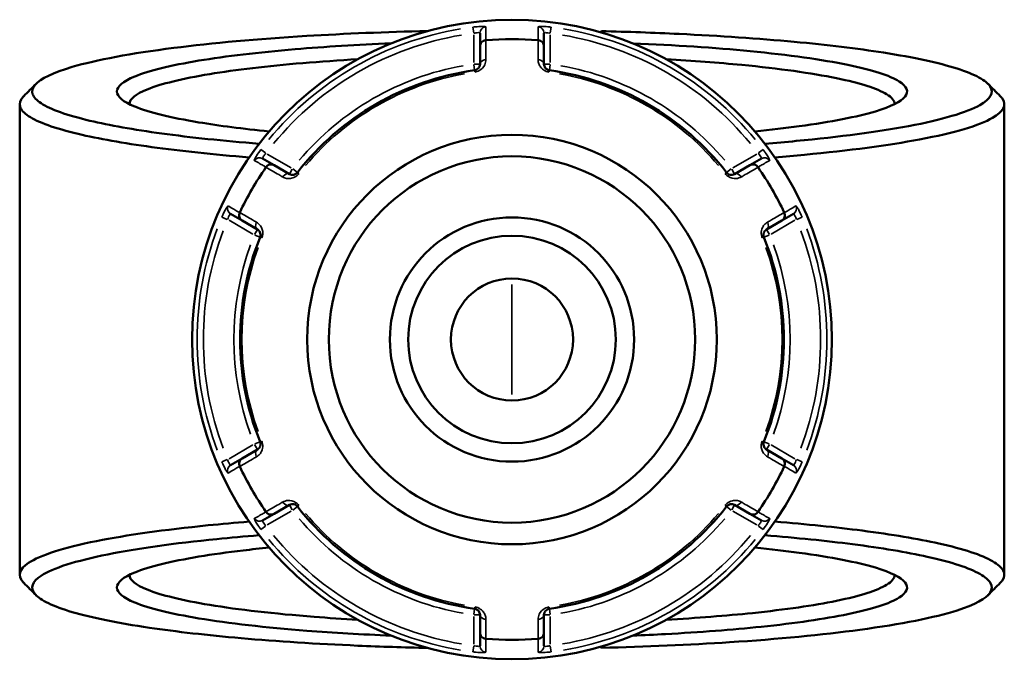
# Model space of a CAD drawing. Header units: millimetres. Extents: x 0 to 898, y 0 to 850.
# Tile 9 of 12: x 336 to 493, y 611 to 713. Entities that reach past the tile are written whole.
import ezdxf

# ---------------------------------------------------------------- set-up
doc = ezdxf.new("R2010")
doc.units = ezdxf.units.MM
doc.layers.add('Visible (ANSI)', color=7, linetype='Continuous', lineweight=50)
doc.layers.add('Visible Narrow (ANSI)', color=7, linetype='Continuous', lineweight=35)

msp = doc.modelspace()

# ---------------------------------------------------------------- linework, layer by layer
at = {"layer": 'Visible (ANSI)'}
for p, q in [((409.488, 710.798), (409.488, 708.682)), ((419.688, 708.682), (419.688, 710.798)), ((428.838, 711.109), (428.678, 710.951)), ((428.838, 710.905), (428.838, 711.109)), ((409.488, 708.682), (409.488, 705.865)), ((419.688, 705.865), (419.688, 708.682)), ((336.088, 699.468), (336.088, 624.405)), ((493.088, 699.468), (493.088, 624.405)), ((376.655, 689.726), (374.822, 690.784)), ((379.095, 688.317), (376.655, 689.726)), ((452.521, 689.726), (450.081, 688.317)), ((454.354, 690.784), (452.521, 689.726)), ((369.722, 681.951), (371.555, 680.893)), ((457.621, 680.893), (459.454, 681.951)), ((371.555, 680.893), (373.995, 679.484)), ((455.181, 679.484), (457.621, 680.893)), ((373.995, 644.389), (371.555, 642.98)), ((457.621, 642.98), (455.181, 644.389)), ((371.555, 642.98), (369.722, 641.922)), ((459.454, 641.922), (457.621, 642.98)), ((376.655, 634.147), (379.095, 635.555)), ((450.081, 635.555), (452.521, 634.147)), ((374.822, 633.089), (376.655, 634.147)), ((452.521, 634.147), (454.354, 633.089)), ((409.488, 618.008), (409.488, 615.19)), ((419.688, 615.19), (419.688, 618.008)), ((409.488, 615.19), (409.488, 613.074)), ((419.688, 613.074), (419.688, 615.19)), ((428.678, 612.921), (428.838, 612.764)), ((428.838, 612.764), (428.838, 612.968))]:
    msp.add_line(p, q, dxfattribs=at)
for radius in [51, 32.654, 29.214, 19.476, 16.555, 9.738]:
    msp.add_circle((414.588, 661.936), radius, dxfattribs=at)
for radius, start, end in [(47.89, 85.01493, 94.98507), (43.35, 97.90565, 142.09435), (43.35, 37.90565, 82.09435), (47.89, 145.01493, 154.98507), (47.89, 25.01493, 34.98507), (43.35, 157.90565, 202.09435), (43.35, 337.90565, 22.09435), (47.89, 205.01493, 214.98507), (47.89, 325.01493, 334.98507), (43.35, 217.90565, 262.09435), (43.35, 277.90565, 322.09435), (47.89, 265.01493, 274.98507)]:
    msp.add_arc((414.588, 661.936), radius, start, end, dxfattribs=at)
for points, knots in [([(374.263, 693.159), (368.567, 693.612), (363.337, 694.161), (354.274, 695.4), (350.411, 696.087), (345.46, 697.259), (343.883, 697.712), (341.279, 698.641), (340.252, 699.119), (338.771, 700.088), (338.317, 700.58), (337.994, 701.566), (338.124, 702.061), (338.544, 702.552), (339.385, 703.534), (341.394, 704.499), (348.326, 706.532), (353.85, 707.566), (366.82, 709.216), (374.022, 709.864), (387.973, 710.709), (394.471, 710.975), (401.126, 711.127)], [0.5553116, 0.5553116, 0.5553116, 0.5553116, 0.8182075, 0.8182075, 1.0752396, 1.0752396, 1.226435, 1.226435, 1.3776304, 1.3776304, 1.5288258, 1.5288258, 1.6800211, 1.6800211, 1.6800211, 1.9824119, 1.9824119, 2.3592762, 2.3592762, 2.6994554, 2.6994554, 2.964657, 2.964657, 2.964657, 2.964657]), ([(409.488, 708.682), (409.488, 708.684), (409.488, 708.685), (409.489, 708.805), (409.512, 708.923), (409.601, 709.144), (409.667, 709.246), (409.835, 709.422), (409.936, 709.496), (410.159, 709.6), (410.278, 709.632), (410.401, 709.643)], [-0.15369221, -0.15369221, -0.15369221, -0.15369221, -0.15321698, -0.15321698, -0.11408252, -0.11408252, -0.07545764, -0.07545764, -0.03695828, -0.03695828, 0, 0, 0, 0]), ([(419.688, 708.682), (419.688, 708.684), (419.688, 708.685), (419.687, 708.805), (419.664, 708.923), (419.575, 709.144), (419.509, 709.246), (419.341, 709.422), (419.24, 709.496), (419.017, 709.6), (418.898, 709.632), (418.775, 709.643)], [-0.00047634, -0.00047634, -0.00047634, -0.00047634, 0, 0, 0.03922577, 0.03922577, 0.07794077, 0.07794077, 0.11652995, 0.11652995, 0.15357447, 0.15357447, 0.15357447, 0.15357447]), ([(428.838, 711.109), (433.053, 711.007), (437.2, 710.859), (447.742, 710.357), (453.929, 709.933), (464.859, 708.916), (469.664, 708.335), (476.254, 707.302), (478.468, 706.897), (482.395, 706.046), (484.107, 705.602), (486.988, 704.686), (488.158, 704.214), (489.929, 703.253), (490.531, 702.764), (490.841, 702.271), (491.46, 701.287), (490.909, 700.29), (487.097, 698.128), (483.204, 696.982), (472.938, 695.053), (466.857, 694.246), (458.283, 693.439), (456.619, 693.295), (454.913, 693.159)], [0.187408, 0.187408, 0.187408, 0.187408, 0.3556647, 0.3556647, 0.6284727, 0.6284727, 0.8855274, 0.8855274, 1.036736, 1.036736, 1.1879446, 1.1879446, 1.3391532, 1.3391532, 1.4903618, 1.4903618, 1.4903618, 1.792779, 1.792779, 2.1689598, 2.1689598, 2.507558, 2.507558, 2.5862811, 2.5862811, 2.5862811, 2.5862811]), ([(395.333, 709.162), (389.924, 708.94), (384.752, 708.623), (377.078, 707.978), (374.313, 707.701), (369.18, 707.092), (366.812, 706.76), (362.408, 706.028), (360.402, 705.625), (356.974, 704.781), (355.553, 704.339), (352.555, 703.109), (351.588, 702.297), (351.588, 701.484), (351.588, 700.671), (352.555, 699.859), (356.659, 698.175), (360.141, 697.317), (367.912, 696.026), (371.683, 695.541), (375.865, 695.124)], [0.3105233, 0.3105233, 0.3105233, 0.3105233, 0.58099, 0.58099, 0.7476756, 0.7476756, 0.9143613, 0.9143613, 1.0913544, 1.0913544, 1.2683476, 1.2683476, 1.5707963, 1.5707963, 1.5707963, 1.873245, 1.873245, 2.2272314, 2.2272314, 2.4797392, 2.4797392, 2.4797392, 2.4797392]), ([(453.313, 695.124), (455.825, 695.374), (458.188, 695.649), (462.928, 696.291), (465.241, 696.666), (469.315, 697.461), (471.076, 697.882), (475.025, 699.067), (476.626, 699.862), (477.267, 700.67), (477.907, 701.479), (477.586, 702.299), (474.833, 704.027), (472.047, 704.925), (464.047, 706.576), (458.738, 707.321), (446.922, 708.464), (440.564, 708.885), (433.842, 709.162)], [0.6618535, 0.6618535, 0.6618535, 0.6618535, 0.8135082, 0.8135082, 0.9904666, 0.9904666, 1.167425, 1.167425, 1.4696991, 1.4696991, 1.4696991, 1.7719731, 1.7719731, 2.1259993, 2.1259993, 2.494869, 2.494869, 2.8310693, 2.8310693, 2.8310693, 2.8310693]), ([(353.588, 699.468), (353.588, 699.479), (353.588, 699.49), (353.589, 699.5), (353.614, 700.288), (354.577, 701.074), (357.514, 702.264), (358.901, 702.691), (362.239, 703.507), (364.189, 703.896), (368.461, 704.603), (370.755, 704.924), (375.723, 705.512), (378.398, 705.78), (384.021, 706.252), (386.967, 706.457), (390.022, 706.63)], [-1.5748776, -1.5748776, -1.5748776, -1.5748776, -1.5707963, -1.5707963, -1.5707963, -1.2683476, -1.2683476, -1.0913544, -1.0913544, -0.9143613, -0.9143613, -0.7476756, -0.7476756, -0.58099, -0.58099, -0.4161833, -0.4161833, -0.4161833, -0.4161833]), ([(439.152, 706.629), (443.426, 706.388), (447.487, 706.083), (457.199, 705.146), (462.344, 704.427), (470.119, 702.831), (472.842, 701.962), (475.158, 700.537), (475.586, 700.003), (475.587, 699.468)], [-2.7254093, -2.7254093, -2.7254093, -2.7254093, -2.494869, -2.494869, -2.1259993, -2.1259993, -1.7719731, -1.7719731, -1.566715, -1.566715, -1.566715, -1.566715]), ([(409.488, 705.865), (409.488, 705.726), (409.46, 705.586), (409.316, 705.269), (409.17, 705.091), (408.851, 704.927), (408.74, 704.89), (408.626, 704.874)], [0, 0, 0, 0, 0.11734182, 0.11734182, 0.27620858, 0.27620858, 0.34541645, 0.34541645, 0.34541645, 0.34541645]), ([(420.55, 704.874), (420.508, 704.88), (420.466, 704.889), (420.358, 704.918), (420.295, 704.943), (420.158, 705.012), (420.088, 705.061), (419.972, 705.163), (419.924, 705.216), (419.823, 705.353), (419.777, 705.441), (419.707, 705.64), (419.688, 705.753), (419.688, 705.865)], [0, 0, 0, 0, 0.02585168, 0.02585168, 0.06721438, 0.06721438, 0.12305037, 0.12305037, 0.17415567, 0.17415567, 0.25081718, 0.25081718, 0.34541583, 0.34541583, 0.34541583, 0.34541583]), ([(336.724, 700.745), (336.675, 700.695), (336.628, 700.645), (336.584, 700.596), (336.14, 700.092), (335.994, 699.585), (336.3, 698.572), (336.753, 698.068), (338.248, 697.073), (339.291, 696.583), (341.942, 695.628), (343.551, 695.164), (348.611, 693.959), (352.566, 693.253), (361.75, 691.994), (366.976, 691.441), (372.667, 690.982)], [-1.6949966, -1.6949966, -1.6949966, -1.6949966, -1.6800211, -1.6800211, -1.6800211, -1.5288258, -1.5288258, -1.3776304, -1.3776304, -1.226435, -1.226435, -1.0752396, -1.0752396, -0.8182075, -0.8182075, -0.5616156, -0.5616156, -0.5616156, -0.5616156]), ([(456.508, 690.982), (458.115, 691.112), (459.685, 691.249), (468.36, 692.067), (474.598, 692.897), (485.108, 694.879), (489.078, 696.057), (492.935, 698.276), (493.475, 699.298), (492.813, 700.308), (492.718, 700.454), (492.597, 700.6), (492.452, 700.745)], [-2.5799771, -2.5799771, -2.5799771, -2.5799771, -2.507558, -2.507558, -2.1689598, -2.1689598, -1.792779, -1.792779, -1.4903618, -1.4903618, -1.4903618, -1.4465961, -1.4465961, -1.4465961, -1.4465961]), ([(375.367, 689.416), (375.437, 689.517), (375.524, 689.604), (375.727, 689.745), (375.841, 689.796), (376.078, 689.853), (376.199, 689.858), (376.435, 689.826), (376.548, 689.787), (376.652, 689.727), (376.654, 689.727), (376.655, 689.726)], [-0.15357457, -0.15357457, -0.15357457, -0.15357457, -0.11653, -0.11653, -0.07794068, -0.07794068, -0.03922583, -0.03922583, 0, 0, 0.00047624, 0.00047624, 0.00047624, 0.00047624]), ([(452.521, 689.726), (452.522, 689.727), (452.524, 689.727), (452.628, 689.787), (452.741, 689.826), (452.977, 689.858), (453.098, 689.853), (453.335, 689.796), (453.449, 689.745), (453.652, 689.604), (453.739, 689.517), (453.81, 689.416)], [-0.15369221, -0.15369221, -0.15369221, -0.15369221, -0.15321711, -0.15321711, -0.11408257, -0.11408257, -0.07545788, -0.07545788, -0.03695835, -0.03695835, 0, 0, 0, 0]), ([(380.384, 688.569), (380.357, 688.535), (380.329, 688.503), (380.25, 688.425), (380.197, 688.382), (380.069, 688.298), (379.992, 688.262), (379.845, 688.212), (379.775, 688.197), (379.604, 688.178), (379.505, 688.183), (379.297, 688.222), (379.191, 688.262), (379.095, 688.317)], [0, 0, 0, 0, 0.02585168, 0.02585168, 0.06721438, 0.06721438, 0.12288915, 0.12288915, 0.17445287, 0.17445287, 0.25141662, 0.25141662, 0.34541603, 0.34541603, 0.34541603, 0.34541603]), ([(450.081, 688.317), (449.961, 688.248), (449.826, 688.202), (449.471, 688.168), (449.232, 688.21), (448.934, 688.415), (448.856, 688.487), (448.792, 688.569)], [0, 0, 0, 0, 0.11734182, 0.11734182, 0.28278882, 0.28278882, 0.34541683, 0.34541683, 0.34541683, 0.34541683]), ([(371.555, 680.893), (371.554, 680.893), (371.552, 680.894), (371.449, 680.954), (371.358, 681.033), (371.212, 681.221), (371.157, 681.329), (371.088, 681.563), (371.075, 681.687), (371.095, 681.933), (371.127, 682.052), (371.179, 682.163)], [-0.15369221, -0.15369221, -0.15369221, -0.15369221, -0.15321709, -0.15321709, -0.11408257, -0.11408257, -0.07545786, -0.07545786, -0.03695834, -0.03695834, 0, 0, 0, 0]), ([(457.997, 682.163), (458.049, 682.052), (458.081, 681.933), (458.101, 681.687), (458.089, 681.563), (458.02, 681.329), (457.964, 681.221), (457.818, 681.033), (457.727, 680.954), (457.624, 680.894), (457.622, 680.893), (457.621, 680.893)], [-0.15357458, -0.15357458, -0.15357458, -0.15357458, -0.11653001, -0.11653001, -0.07794067, -0.07794067, -0.03922584, -0.03922584, 0, 0, 0.00047623, 0.00047623, 0.00047623, 0.00047623]), ([(373.995, 679.484), (374.115, 679.415), (374.222, 679.32), (374.428, 679.032), (374.51, 678.807), (374.485, 678.447), (374.462, 678.341), (374.421, 678.242)], [0, 0, 0, 0, 0.11734182, 0.11734182, 0.28109054, 0.28109054, 0.34541684, 0.34541684, 0.34541684, 0.34541684]), ([(454.755, 678.242), (454.738, 678.282), (454.725, 678.323), (454.697, 678.43), (454.686, 678.497), (454.678, 678.65), (454.685, 678.735), (454.715, 678.887), (454.737, 678.955), (454.806, 679.113), (454.86, 679.196), (454.997, 679.356), (455.085, 679.428), (455.181, 679.484)], [0, 0, 0, 0, 0.02585168, 0.02585168, 0.06721438, 0.06721438, 0.12292214, 0.12292214, 0.17440412, 0.17440412, 0.25131567, 0.25131567, 0.345416, 0.345416, 0.345416, 0.345416]), ([(374.421, 645.631), (374.438, 645.591), (374.451, 645.55), (374.479, 645.443), (374.49, 645.376), (374.498, 645.223), (374.491, 645.138), (374.461, 644.986), (374.439, 644.918), (374.37, 644.76), (374.316, 644.677), (374.179, 644.516), (374.091, 644.444), (373.995, 644.389)], [0, 0, 0, 0, 0.02585168, 0.02585168, 0.06721438, 0.06721438, 0.12292214, 0.12292214, 0.17440412, 0.17440412, 0.25131567, 0.25131567, 0.345416, 0.345416, 0.345416, 0.345416]), ([(455.181, 644.389), (455.061, 644.458), (454.954, 644.553), (454.748, 644.841), (454.666, 645.065), (454.691, 645.426), (454.714, 645.532), (454.755, 645.631)], [0, 0, 0, 0, 0.11734182, 0.11734182, 0.28109054, 0.28109054, 0.34541684, 0.34541684, 0.34541684, 0.34541684]), ([(371.179, 641.709), (371.127, 641.821), (371.095, 641.94), (371.075, 642.186), (371.088, 642.31), (371.157, 642.544), (371.212, 642.651), (371.358, 642.839), (371.449, 642.918), (371.552, 642.979), (371.554, 642.979), (371.555, 642.98)], [-0.15357458, -0.15357458, -0.15357458, -0.15357458, -0.11653001, -0.11653001, -0.07794067, -0.07794067, -0.03922584, -0.03922584, 0, 0, 0.00047623, 0.00047623, 0.00047623, 0.00047623]), ([(457.621, 642.98), (457.622, 642.979), (457.624, 642.979), (457.727, 642.918), (457.818, 642.839), (457.964, 642.651), (458.02, 642.544), (458.089, 642.31), (458.101, 642.186), (458.081, 641.94), (458.049, 641.821), (457.997, 641.709)], [-0.15369221, -0.15369221, -0.15369221, -0.15369221, -0.15321709, -0.15321709, -0.11408257, -0.11408257, -0.07545786, -0.07545786, -0.03695834, -0.03695834, 0, 0, 0, 0]), ([(376.655, 634.147), (376.654, 634.146), (376.652, 634.145), (376.548, 634.086), (376.435, 634.047), (376.199, 634.014), (376.078, 634.02), (375.841, 634.077), (375.727, 634.128), (375.524, 634.269), (375.437, 634.356), (375.367, 634.457)], [-0.15369221, -0.15369221, -0.15369221, -0.15369221, -0.15321708, -0.15321708, -0.11408256, -0.11408256, -0.07545783, -0.07545783, -0.03695833, -0.03695833, 0, 0, 0, 0]), ([(379.095, 635.555), (379.215, 635.625), (379.35, 635.67), (379.705, 635.705), (379.944, 635.663), (380.243, 635.458), (380.32, 635.386), (380.384, 635.304)], [0, 0, 0, 0, 0.11734182, 0.11734182, 0.28278882, 0.28278882, 0.34541683, 0.34541683, 0.34541683, 0.34541683]), ([(448.792, 635.304), (448.819, 635.338), (448.847, 635.37), (448.926, 635.448), (448.979, 635.49), (449.107, 635.574), (449.184, 635.611), (449.331, 635.66), (449.401, 635.675), (449.573, 635.695), (449.671, 635.69), (449.879, 635.651), (449.985, 635.611), (450.081, 635.555)], [0, 0, 0, 0, 0.02585168, 0.02585168, 0.06721438, 0.06721438, 0.12288915, 0.12288915, 0.17445287, 0.17445287, 0.25141662, 0.25141662, 0.34541603, 0.34541603, 0.34541603, 0.34541603]), ([(453.81, 634.457), (453.739, 634.356), (453.652, 634.269), (453.449, 634.128), (453.335, 634.077), (453.098, 634.02), (452.977, 634.014), (452.741, 634.047), (452.628, 634.086), (452.524, 634.145), (452.522, 634.146), (452.521, 634.147)], [-0.15357457, -0.15357457, -0.15357457, -0.15357457, -0.11653, -0.11653, -0.07794068, -0.07794068, -0.03922583, -0.03922583, 0, 0, 0.00047624, 0.00047624, 0.00047624, 0.00047624]), ([(372.668, 632.89), (370.424, 632.709), (368.252, 632.514), (359.172, 631.605), (353.124, 630.753), (343.064, 628.732), (339.361, 627.54), (336.005, 625.308), (335.696, 624.284), (336.584, 623.277), (336.628, 623.227), (336.675, 623.177), (336.724, 623.128)], [0.5616156, 0.5616156, 0.5616156, 0.5616156, 0.6627562, 0.6627562, 1.0013837, 1.0013837, 1.3776304, 1.3776304, 1.6800211, 1.6800211, 1.6800211, 1.6949966, 1.6949966, 1.6949966, 1.6949966]), ([(492.451, 623.128), (492.597, 623.273), (492.718, 623.419), (492.813, 623.565), (493.144, 624.07), (493.176, 624.578), (492.642, 625.589), (492.076, 626.091), (490.357, 627.08), (489.204, 627.567), (486.338, 628.511), (484.624, 628.969), (479.293, 630.155), (475.179, 630.846), (466.245, 632.002), (461.56, 632.483), (456.508, 632.89)], [1.4465961, 1.4465961, 1.4465961, 1.4465961, 1.4903618, 1.4903618, 1.4903618, 1.6415704, 1.6415704, 1.792779, 1.792779, 1.9439876, 1.9439876, 2.0951962, 2.0951962, 2.3522509, 2.3522509, 2.5799771, 2.5799771, 2.5799771, 2.5799771]), ([(401.126, 612.745), (397.362, 612.832), (393.648, 612.954), (383.438, 613.397), (377.157, 613.799), (366.004, 614.775), (361.072, 615.338), (354.254, 616.346), (351.949, 616.743), (347.834, 617.578), (346.023, 618.016), (342.937, 618.921), (341.662, 619.389), (339.675, 620.343), (338.965, 620.83), (338.544, 621.321), (337.703, 622.302), (338.031, 623.3), (341.354, 625.476), (344.988, 626.636), (354.819, 628.602), (360.717, 629.431), (369.684, 630.327), (371.935, 630.528), (374.264, 630.713)], [-2.964657, -2.964657, -2.964657, -2.964657, -2.8146659, -2.8146659, -2.5418348, -2.5418348, -2.2848026, -2.2848026, -2.1336072, -2.1336072, -1.9824119, -1.9824119, -1.8312165, -1.8312165, -1.6800211, -1.6800211, -1.6800211, -1.3776304, -1.3776304, -1.0013837, -1.0013837, -0.6627562, -0.6627562, -0.5553116, -0.5553116, -0.5553116, -0.5553116]), ([(454.913, 630.713), (459.983, 630.31), (464.685, 629.831), (473.506, 628.693), (477.522, 628.021), (482.736, 626.867), (484.414, 626.421), (487.227, 625.501), (488.361, 625.028), (490.059, 624.064), (490.624, 623.574), (491.169, 622.589), (491.151, 622.094), (490.841, 621.601), (490.221, 620.617), (488.429, 619.645), (481.957, 617.587), (476.668, 616.533), (464.075, 614.836), (457.023, 614.162), (442.85, 613.238), (435.94, 612.936), (428.838, 612.764)], [-2.5862811, -2.5862811, -2.5862811, -2.5862811, -2.3522509, -2.3522509, -2.0951962, -2.0951962, -1.9439876, -1.9439876, -1.792779, -1.792779, -1.6415704, -1.6415704, -1.4903618, -1.4903618, -1.4903618, -1.1879446, -1.1879446, -0.8111331, -0.8111331, -0.4709552, -0.4709552, -0.187408, -0.187408, -0.187408, -0.187408]), ([(375.863, 628.749), (374.442, 628.607), (373.068, 628.458), (369.18, 627.996), (366.812, 627.664), (362.408, 626.932), (360.402, 626.53), (356.974, 625.685), (355.553, 625.244), (352.555, 624.014), (351.588, 623.201), (351.588, 622.389), (351.588, 621.576), (352.555, 620.763), (356.659, 619.079), (360.141, 618.222), (369.403, 616.683), (375.272, 616.01), (386.113, 615.168), (390.636, 614.904), (395.334, 614.711)], [-2.4797392, -2.4797392, -2.4797392, -2.4797392, -2.393917, -2.393917, -2.2272314, -2.2272314, -2.0502382, -2.0502382, -1.873245, -1.873245, -1.5707963, -1.5707963, -1.5707963, -1.2683476, -1.2683476, -0.9143613, -0.9143613, -0.5454993, -0.5454993, -0.3105233, -0.3105233, -0.3105233, -0.3105233]), ([(433.843, 614.711), (435.611, 614.783), (437.354, 614.866), (444.549, 615.254), (449.701, 615.65), (457.035, 616.413), (459.567, 616.725), (464.192, 617.397), (466.285, 617.758), (470.088, 618.543), (471.766, 618.97), (474.51, 619.854), (475.576, 620.312), (477.586, 621.574), (477.907, 622.394), (477.267, 623.202), (476.626, 624.01), (475.025, 624.806), (469.618, 626.428), (465.481, 627.236), (458.188, 628.224), (455.824, 628.498), (453.311, 628.749)], [-2.8310693, -2.8310693, -2.8310693, -2.8310693, -2.7426513, -2.7426513, -2.4593247, -2.4593247, -2.292662, -2.292662, -2.1259993, -2.1259993, -1.9489862, -1.9489862, -1.7719731, -1.7719731, -1.4696991, -1.4696991, -1.4696991, -1.167425, -1.167425, -0.8135082, -0.8135082, -0.6618535, -0.6618535, -0.6618535, -0.6618535]), ([(390.023, 617.243), (387.625, 617.379), (385.295, 617.534), (376.655, 618.204), (370.974, 618.853), (361.988, 620.34), (358.598, 621.169), (354.577, 622.798), (353.614, 623.585), (353.589, 624.372), (353.588, 624.383), (353.588, 624.394), (353.588, 624.404)], [0.4161833, 0.4161833, 0.4161833, 0.4161833, 0.5454993, 0.5454993, 0.9143613, 0.9143613, 1.2683476, 1.2683476, 1.5707963, 1.5707963, 1.5707963, 1.5748776, 1.5748776, 1.5748776, 1.5748776]), ([(475.587, 624.404), (475.586, 623.87), (475.158, 623.336), (473.575, 622.361), (472.53, 621.919), (469.85, 621.063), (468.215, 620.651), (464.518, 619.892), (462.488, 619.544), (458.005, 618.894), (455.554, 618.593), (448.732, 617.885), (444.087, 617.522), (439.154, 617.243)], [1.566715, 1.566715, 1.566715, 1.566715, 1.7719731, 1.7719731, 1.9489862, 1.9489862, 2.1259993, 2.1259993, 2.292662, 2.292662, 2.4593247, 2.4593247, 2.7254093, 2.7254093, 2.7254093, 2.7254093]), ([(408.626, 618.998), (408.668, 618.992), (408.711, 618.984), (408.818, 618.954), (408.881, 618.93), (409.018, 618.861), (409.088, 618.812), (409.204, 618.71), (409.252, 618.657), (409.353, 618.519), (409.399, 618.432), (409.47, 618.232), (409.488, 618.12), (409.488, 618.008)], [0, 0, 0, 0, 0.02585168, 0.02585168, 0.06721438, 0.06721438, 0.12305037, 0.12305037, 0.17415567, 0.17415567, 0.25081718, 0.25081718, 0.34541583, 0.34541583, 0.34541583, 0.34541583]), ([(419.688, 618.008), (419.688, 618.146), (419.716, 618.287), (419.86, 618.604), (420.007, 618.781), (420.326, 618.946), (420.436, 618.982), (420.55, 618.998)], [0, 0, 0, 0, 0.11734182, 0.11734182, 0.27620858, 0.27620858, 0.34541645, 0.34541645, 0.34541645, 0.34541645]), ([(410.401, 614.23), (410.278, 614.24), (410.159, 614.272), (409.936, 614.377), (409.835, 614.451), (409.667, 614.627), (409.601, 614.729), (409.512, 614.95), (409.489, 615.068), (409.488, 615.188), (409.488, 615.189), (409.488, 615.19)], [-0.15357447, -0.15357447, -0.15357447, -0.15357447, -0.11652995, -0.11652995, -0.07794077, -0.07794077, -0.03922577, -0.03922577, 0, 0, 0.00047634, 0.00047634, 0.00047634, 0.00047634]), ([(419.688, 615.19), (419.688, 615.189), (419.688, 615.188), (419.687, 615.068), (419.664, 614.95), (419.575, 614.729), (419.509, 614.627), (419.341, 614.451), (419.24, 614.377), (419.017, 614.272), (418.898, 614.24), (418.775, 614.23)], [-0.15369221, -0.15369221, -0.15369221, -0.15369221, -0.15321698, -0.15321698, -0.11408252, -0.11408252, -0.07545764, -0.07545764, -0.03695828, -0.03695828, 0, 0, 0, 0])]:
    msp.add_open_spline(points, degree=3, knots=knots, dxfattribs=at)
for points in [[(410.427, 709.645), (410.418, 709.644), (410.409, 709.644), (410.401, 709.643)], [(418.775, 709.643), (418.767, 709.644), (418.758, 709.644), (418.749, 709.645)], [(336.724, 700.745), (337.385, 701.406), (338.046, 702.067), (338.707, 702.728)], [(490.469, 702.728), (491.13, 702.067), (491.791, 701.406), (492.452, 700.745)], [(375.367, 689.416), (375.362, 689.409), (375.357, 689.402), (375.352, 689.395)], [(453.824, 689.395), (453.819, 689.402), (453.814, 689.409), (453.81, 689.416)], [(371.19, 682.187), (371.187, 682.179), (371.183, 682.171), (371.179, 682.163)], [(457.997, 682.163), (457.993, 682.171), (457.989, 682.179), (457.986, 682.187)], [(371.179, 641.709), (371.183, 641.701), (371.187, 641.694), (371.19, 641.686)], [(457.986, 641.686), (457.989, 641.694), (457.993, 641.701), (457.997, 641.709)], [(375.352, 634.478), (375.357, 634.471), (375.362, 634.464), (375.367, 634.457)], [(453.81, 634.457), (453.814, 634.464), (453.819, 634.471), (453.824, 634.478)], [(338.707, 621.145), (338.046, 621.806), (337.385, 622.467), (336.724, 623.128)], [(492.452, 623.128), (491.791, 622.467), (491.13, 621.806), (490.469, 621.145)], [(410.401, 614.23), (410.409, 614.229), (410.418, 614.228), (410.427, 614.228)], [(418.749, 614.228), (418.758, 614.228), (418.767, 614.229), (418.775, 614.23)]]:
    msp.add_open_spline(points, degree=3, dxfattribs=at)
at = {"layer": 'Visible Narrow (ANSI)'}
for p, q in [((408.366, 711.745), (408.479, 710.839)), ((420.697, 710.839), (420.81, 711.745)), ((408.488, 710.521), (408.488, 706.11)), ((420.688, 706.11), (420.688, 710.521)), ((408.499, 705.787), (408.625, 704.877)), ((409.485, 705.865), (408.566, 705.865)), ((420.61, 705.865), (419.691, 705.865)), ((420.551, 704.877), (420.677, 705.787)), ((408.626, 704.874), (408.662, 704.611)), ((420.514, 704.611), (420.55, 704.874)), ((375.292, 691.678), (374.564, 692.229)), ((379.383, 689.306), (375.563, 691.511)), ((453.613, 691.511), (449.793, 689.306)), ((454.612, 692.229), (453.884, 691.678)), ((379.556, 689.115), (379.096, 688.32)), ((380.381, 688.571), (379.657, 689.135)), ((380.593, 688.406), (380.384, 688.569)), ((448.792, 688.569), (448.583, 688.406)), ((449.519, 689.135), (448.795, 688.571)), ((450.08, 688.32), (449.62, 689.115)), ((368.341, 681.452), (369.182, 681.097)), ((459.994, 681.097), (460.835, 681.452)), ((369.463, 680.946), (373.283, 678.74)), ((455.893, 678.74), (459.713, 680.946)), ((373.993, 679.481), (373.534, 678.686)), ((373.568, 678.588), (374.419, 678.243)), ((374.422, 678.241), (374.668, 678.142)), ((454.508, 678.142), (454.754, 678.241)), ((454.758, 678.243), (455.609, 678.588)), ((455.642, 678.686), (455.183, 679.481)), ((414.588, 653.172), (414.588, 670.701)), ((374.419, 645.63), (373.568, 645.284)), ((374.668, 645.731), (374.422, 645.631)), ((454.754, 645.631), (454.508, 645.731)), ((455.609, 645.284), (454.758, 645.63)), ((373.283, 645.132), (369.463, 642.927)), ((373.534, 645.187), (373.993, 644.392)), ((455.183, 644.392), (455.642, 645.187)), ((459.713, 642.927), (455.893, 645.132)), ((369.182, 642.776), (368.341, 642.421)), ((460.835, 642.421), (459.994, 642.776)), ((375.563, 632.361), (379.383, 634.567)), ((379.096, 635.553), (379.556, 634.757)), ((379.657, 634.738), (380.381, 635.302)), ((380.384, 635.304), (380.593, 635.467)), ((448.583, 635.467), (448.792, 635.304)), ((448.795, 635.302), (449.519, 634.738)), ((449.62, 634.757), (450.08, 635.553)), ((449.793, 634.567), (453.613, 632.361)), ((374.564, 631.643), (375.292, 632.194)), ((453.884, 632.194), (454.612, 631.643)), ((408.625, 618.995), (408.499, 618.086)), ((408.662, 619.262), (408.626, 618.999)), ((420.55, 618.999), (420.514, 619.262)), ((420.677, 618.086), (420.551, 618.995)), ((408.488, 617.763), (408.488, 613.352)), ((408.566, 618.008), (409.485, 618.008)), ((419.691, 618.008), (420.61, 618.008)), ((420.688, 613.352), (420.688, 617.763)), ((408.479, 613.034), (408.366, 612.128)), ((420.81, 612.128), (420.697, 613.034))]:
    msp.add_line(p, q, dxfattribs=at)
for radius, start, end in [(50.205, 99.40871, 140.59129), (50.205, 39.40871, 80.59129), (49.209, 99.40871, 140.59129), (49.209, 39.40871, 80.59129), (44.35, 100.11509, 139.88491), (44.35, 40.11509, 79.88491), (43.057, 100.11509, 139.88491), (43.057, 40.11509, 79.88491), (50.205, 159.40871, 200.59129), (49.209, 159.40871, 200.59129), (49.209, 339.40871, 20.59129), (50.205, 339.40871, 20.59129), (44.35, 160.11509, 199.88491), (44.35, 340.11509, 19.88491), (43.057, 160.11509, 199.88491), (43.057, 340.11509, 19.88491), (44.35, 220.11509, 259.88491), (43.057, 220.11509, 259.88491), (43.057, 280.11509, 319.88491), (44.35, 280.11509, 319.88491), (50.205, 219.40871, 260.59129), (49.209, 219.40871, 260.59129), (49.209, 279.40871, 320.59129), (50.205, 279.40871, 320.59129)]:
    msp.add_arc((414.588, 661.936), radius, start, end, dxfattribs=at)
for centre, major_axis, ratio, start_param, end_param in [((410.488, 710.798), (-1, 0), 0.9961681, 4.8701533, 6.2088152), ((418.688, 710.798), (1, 0), 0.9961681, 0.0743701, 1.413032), ((410.488, 705.865), (-1, 0), 0.7055719, 4.8533994, 6.2079334), ((418.688, 705.865), (1, 0), 0.7055719, 0.0752519, 1.4297859), ((374.322, 689.918), (0.5, 0.866), 0.9961681, 0.0743701, 1.413032), ((454.854, 689.918), (-0.5, 0.866), 0.9961681, 4.8701533, 6.2088152), ((378.595, 687.451), (0.5, 0.866), 0.7055719, 0.0752519, 1.4297859), ((450.581, 687.451), (-0.5, 0.866), 0.7055719, 4.8533994, 6.2079334), ((370.222, 682.817), (-0.5, -0.866), 0.9961681, 4.8701533, 6.2088152), ((458.954, 682.817), (0.5, -0.866), 0.9961681, 0.0743701, 1.413032), ((374.495, 680.35), (-0.5, -0.866), 0.7055719, 4.8533994, 6.2079334), ((454.681, 680.35), (0.5, -0.866), 0.7055719, 0.0752519, 1.4297859), ((374.495, 643.523), (-0.5, 0.866), 0.7055719, 0.0752519, 1.4297859), ((454.681, 643.523), (0.5, 0.866), 0.7055719, 4.8533994, 6.2079334), ((370.222, 641.056), (-0.5, 0.866), 0.9961681, 0.0743701, 1.413032), ((458.954, 641.056), (0.5, 0.866), 0.9961681, 4.8701533, 6.2088152), ((378.595, 636.421), (0.5, -0.866), 0.7055719, 4.8533994, 6.2079334), ((450.581, 636.421), (-0.5, -0.866), 0.7055719, 0.0752519, 1.4297859), ((374.322, 633.955), (0.5, -0.866), 0.9961681, 4.8701533, 6.2088152), ((454.854, 633.955), (-0.5, -0.866), 0.9961681, 0.0743701, 1.413032), ((410.488, 618.008), (-1, 0), 0.7055719, 0.0752519, 1.4297859), ((418.688, 618.008), (1, 0), 0.7055719, 4.8533994, 6.2079334), ((410.488, 613.074), (-1, 0), 0.9961681, 0.0743701, 1.413032), ((418.688, 613.074), (1, 0), 0.9961681, 4.8701533, 6.2088152)]:
    msp.add_ellipse(centre, major_axis=major_axis, ratio=ratio, start_param=start_param, end_param=end_param, dxfattribs=at)
for points, knots in [([(410.405, 711.791), (410.405, 711.833), (410.228, 711.86), (409.679, 711.864), (409.369, 711.851), (408.814, 711.805), (408.589, 711.782), (408.365, 711.754)], [-0.31481287, -0.31481287, -0.31481287, -0.31481287, -0.1729885, -0.1729885, -0.06653404, -0.06653404, 0, 0, 0, 0]), ([(410.401, 709.643), (410.401, 709.747), (410.401, 709.85), (410.402, 710.22), (410.402, 710.486), (410.403, 710.752), (410.403, 711.06), (410.404, 711.368), (410.405, 711.714), (410.405, 711.753), (410.405, 711.791)], [-3.6602119, -3.6602119, -3.6602119, -3.6602119, -3.3045249, -3.3045249, -2.3926724, -2.3926724, -2.3926724, -1.3363902, -1.3363902, -1.2046153, -1.2046153, -1.2046153, -1.2046153]), ([(420.812, 711.754), (420.735, 711.764), (420.659, 711.773), (420.224, 711.821), (419.874, 711.847), (419.36, 711.865), (419.172, 711.863), (418.929, 711.848), (418.853, 711.837), (418.785, 711.813), (418.771, 711.803), (418.771, 711.791)], [-0.31481112, -0.31481112, -0.31481112, -0.31481112, -0.29222008, -0.29222008, -0.18520991, -0.18520991, -0.1028944, -0.1028944, -0.03957477, -0.03957477, 0, 0, 0, 0]), ([(418.771, 711.791), (418.771, 711.753), (418.771, 711.714), (418.772, 711.368), (418.773, 711.06), (418.773, 710.752), (418.774, 710.486), (418.774, 710.22), (418.775, 709.85), (418.775, 709.747), (418.775, 709.643)], [-3.0117621, -3.0117621, -3.0117621, -3.0117621, -2.8799872, -2.8799872, -1.823705, -1.823705, -1.823705, -0.9118525, -0.9118525, -0.5561655, -0.5561655, -0.5561655, -0.5561655]), ([(408.488, 710.766), (408.598, 710.793), (408.708, 710.816), (408.98, 710.86), (409.132, 710.872), (409.401, 710.867), (409.488, 710.84), (409.488, 710.798)], [0, 0, 0, 0, 0.06653404, 0.06653404, 0.1729885, 0.1729885, 0.31481287, 0.31481287, 0.31481287, 0.31481287]), ([(410.422, 706.569), (410.423, 706.812), (410.423, 707.056), (410.423, 707.299), (410.425, 708.081), (410.426, 708.863), (410.427, 709.645)], [-0.97913562, -0.97913562, -0.97913562, -0.97913562, -0.87607359, -0.87607359, -0.87607359, -0.54503832, -0.54503832, -0.54503832, -0.54503832]), ([(418.749, 709.645), (418.75, 708.863), (418.752, 708.081), (418.753, 707.299), (418.753, 707.055), (418.753, 706.812), (418.754, 706.569)], [-2.40318231, -2.40318231, -2.40318231, -2.40318231, -2.07206914, -2.07206914, -2.07206914, -1.96908502, -1.96908502, -1.96908502, -1.96908502]), ([(419.688, 710.798), (419.688, 710.81), (419.695, 710.82), (419.728, 710.844), (419.765, 710.855), (419.884, 710.871), (419.977, 710.873), (420.229, 710.856), (420.4, 710.831), (420.613, 710.784), (420.651, 710.775), (420.688, 710.766)], [0, 0, 0, 0, 0.03957477, 0.03957477, 0.1028944, 0.1028944, 0.18520991, 0.18520991, 0.29222008, 0.29222008, 0.31481112, 0.31481112, 0.31481112, 0.31481112]), ([(408.666, 704.584), (408.898, 704.616), (409.123, 704.69), (409.773, 705.021), (410.07, 705.377), (410.364, 706.011), (410.422, 706.292), (410.422, 706.569)], [-0.34541645, -0.34541645, -0.34541645, -0.34541645, -0.27620858, -0.27620858, -0.11734182, -0.11734182, 0, 0, 0, 0]), ([(418.754, 706.569), (418.754, 706.345), (418.792, 706.12), (418.937, 705.721), (419.029, 705.545), (419.236, 705.269), (419.334, 705.163), (419.57, 704.959), (419.713, 704.861), (419.991, 704.722), (420.12, 704.673), (420.337, 704.614), (420.423, 704.596), (420.51, 704.584)], [-0.34541583, -0.34541583, -0.34541583, -0.34541583, -0.25081718, -0.25081718, -0.17415567, -0.17415567, -0.12305037, -0.12305037, -0.06721438, -0.06721438, -0.02585168, -0.02585168, 0, 0, 0, 0]), ([(374.556, 692.235), (374.293, 691.887), (374.045, 691.529), (373.739, 691.04), (373.644, 690.874), (373.535, 690.653), (373.506, 690.581), (373.492, 690.509), (373.494, 690.492), (373.504, 690.487)], [-0.31481094, -0.31481094, -0.31481094, -0.31481094, -0.18655676, -0.18655676, -0.10364264, -0.10364264, -0.03986256, -0.03986256, 0, 0, 0, 0]), ([(374.822, 690.784), (374.812, 690.79), (374.806, 690.801), (374.803, 690.842), (374.812, 690.881), (374.858, 690.993), (374.904, 691.075), (375.062, 691.309), (375.199, 691.477), (375.351, 691.634)], [0, 0, 0, 0, 0.03986256, 0.03986256, 0.10364264, 0.10364264, 0.18655676, 0.18655676, 0.31481094, 0.31481094, 0.31481094, 0.31481094]), ([(453.825, 691.634), (453.897, 691.56), (453.965, 691.483), (454.127, 691.289), (454.21, 691.173), (454.345, 690.947), (454.38, 690.852), (454.367, 690.797), (454.362, 690.789), (454.354, 690.784)], [0, 0, 0, 0, 0.06043739, 0.06043739, 0.15713721, 0.15713721, 0.28284699, 0.28284699, 0.31481354, 0.31481354, 0.31481354, 0.31481354]), ([(455.672, 690.487), (455.68, 690.491), (455.683, 690.503), (455.674, 690.596), (455.587, 690.781), (455.314, 691.242), (455.157, 691.486), (454.865, 691.905), (454.744, 692.071), (454.62, 692.235)], [-0.31481354, -0.31481354, -0.31481354, -0.31481354, -0.28284699, -0.28284699, -0.15713721, -0.15713721, -0.06043739, -0.06043739, 0, 0, 0, 0]), ([(373.504, 690.487), (373.537, 690.467), (373.571, 690.448), (373.871, 690.276), (374.138, 690.122), (374.405, 689.968), (374.636, 689.836), (374.866, 689.703), (375.187, 689.519), (375.277, 689.467), (375.367, 689.416)], [-3.0117621, -3.0117621, -3.0117621, -3.0117621, -2.8799872, -2.8799872, -1.823705, -1.823705, -1.823705, -0.9118525, -0.9118525, -0.5561655, -0.5561655, -0.5561655, -0.5561655]), ([(375.352, 689.395), (376.029, 689.005), (376.707, 688.615), (377.385, 688.225), (377.596, 688.103), (377.807, 687.982), (378.018, 687.86)], [-2.40318232, -2.40318232, -2.40318232, -2.40318232, -2.07218366, -2.07218366, -2.07218366, -1.96908502, -1.96908502, -1.96908502, -1.96908502]), ([(451.158, 687.86), (451.369, 687.982), (451.58, 688.103), (451.791, 688.224), (452.469, 688.614), (453.147, 689.005), (453.824, 689.395)], [-3.22775546, -3.22775546, -3.22775546, -3.22775546, -3.12473472, -3.12473472, -3.12473472, -2.79365816, -2.79365816, -2.79365816, -2.79365816]), ([(453.81, 689.416), (453.899, 689.467), (453.989, 689.519), (454.31, 689.703), (454.54, 689.836), (454.771, 689.968), (455.038, 690.122), (455.305, 690.276), (455.605, 690.448), (455.639, 690.467), (455.672, 690.487)], [-3.6602119, -3.6602119, -3.6602119, -3.6602119, -3.3045249, -3.3045249, -2.3926725, -2.3926725, -2.3926725, -1.3363903, -1.3363903, -1.2046153, -1.2046153, -1.2046153, -1.2046153]), ([(378.018, 687.86), (378.21, 687.749), (378.423, 687.67), (378.84, 687.595), (379.039, 687.587), (379.383, 687.628), (379.525, 687.659), (379.822, 687.762), (379.977, 687.837), (380.236, 688.009), (380.343, 688.095), (380.503, 688.254), (380.561, 688.32), (380.615, 688.389)], [-0.34541603, -0.34541603, -0.34541603, -0.34541603, -0.25141662, -0.25141662, -0.17445287, -0.17445287, -0.12288915, -0.12288915, -0.06721438, -0.06721438, -0.02585168, -0.02585168, 0, 0, 0, 0]), ([(448.561, 688.389), (448.692, 688.222), (448.848, 688.076), (449.453, 687.656), (449.933, 687.567), (450.646, 687.632), (450.918, 687.722), (451.158, 687.86)], [-0.34541683, -0.34541683, -0.34541683, -0.34541683, -0.28278882, -0.28278882, -0.11734182, -0.11734182, 0, 0, 0, 0]), ([(369.321, 683.241), (369.299, 683.254), (369.249, 683.208), (369.092, 682.988), (368.976, 682.794), (368.746, 682.359), (368.638, 682.139), (368.464, 681.76), (368.397, 681.608), (368.333, 681.456)], [-0.31481397, -0.31481397, -0.31481397, -0.31481397, -0.2278058, -0.2278058, -0.12655878, -0.12655878, -0.04867645, -0.04867645, 0, 0, 0, 0]), ([(371.179, 682.163), (371.09, 682.215), (371, 682.268), (370.68, 682.453), (370.45, 682.586), (370.22, 682.72), (369.954, 682.874), (369.687, 683.029), (369.387, 683.202), (369.354, 683.222), (369.321, 683.241)], [-3.6602119, -3.6602119, -3.6602119, -3.6602119, -3.3045249, -3.3045249, -2.3926724, -2.3926724, -2.3926724, -1.3363902, -1.3363902, -1.2046153, -1.2046153, -1.2046153, -1.2046153]), ([(459.855, 683.241), (459.822, 683.222), (459.789, 683.202), (459.489, 683.029), (459.223, 682.874), (458.956, 682.72), (458.726, 682.586), (458.496, 682.453), (458.176, 682.268), (458.086, 682.215), (457.997, 682.163)], [-3.0117621, -3.0117621, -3.0117621, -3.0117621, -2.8799871, -2.8799871, -1.8237049, -1.8237049, -1.8237049, -0.9118525, -0.9118525, -0.5561655, -0.5561655, -0.5561655, -0.5561655]), ([(460.843, 681.456), (460.673, 681.858), (460.487, 682.252), (460.217, 682.762), (460.121, 682.926), (459.984, 683.132), (459.936, 683.192), (459.881, 683.24), (459.865, 683.247), (459.855, 683.241)], [-0.31481104, -0.31481104, -0.31481104, -0.31481104, -0.18638694, -0.18638694, -0.1035483, -0.1035483, -0.03982627, -0.03982627, 0, 0, 0, 0]), ([(369.251, 681.068), (369.274, 681.148), (369.299, 681.227), (369.368, 681.422), (369.414, 681.534), (369.519, 681.751), (369.578, 681.845), (369.667, 681.946), (369.7, 681.963), (369.722, 681.951)], [0, 0, 0, 0, 0.04867645, 0.04867645, 0.12655878, 0.12655878, 0.2278058, 0.2278058, 0.31481397, 0.31481397, 0.31481397, 0.31481397]), ([(373.852, 680.645), (373.642, 680.767), (373.431, 680.889), (373.22, 681.011), (372.544, 681.403), (371.867, 681.795), (371.19, 682.187)], [-2.96401969, -2.96401969, -2.96401969, -2.96401969, -2.86096061, -2.86096061, -2.86096061, -2.5299224, -2.5299224, -2.5299224, -2.5299224]), ([(457.986, 682.187), (457.309, 681.795), (456.632, 681.403), (455.956, 681.011), (455.745, 680.889), (455.534, 680.767), (455.324, 680.645)], [-2.40318232, -2.40318232, -2.40318232, -2.40318232, -2.0721441, -2.0721441, -2.0721441, -1.96908502, -1.96908502, -1.96908502, -1.96908502]), ([(459.454, 681.951), (459.464, 681.956), (459.476, 681.956), (459.514, 681.939), (459.543, 681.912), (459.617, 681.815), (459.664, 681.735), (459.789, 681.481), (459.865, 681.279), (459.925, 681.068)], [0, 0, 0, 0, 0.03982627, 0.03982627, 0.1035483, 0.1035483, 0.18638694, 0.18638694, 0.31481104, 0.31481104, 0.31481104, 0.31481104]), ([(374.693, 678.132), (374.775, 678.334), (374.823, 678.548), (374.878, 679.28), (374.716, 679.734), (374.306, 680.316), (374.092, 680.506), (373.852, 680.645)], [-0.34541684, -0.34541684, -0.34541684, -0.34541684, -0.28109054, -0.28109054, -0.11734182, -0.11734182, 0, 0, 0, 0]), ([(455.324, 680.645), (455.131, 680.534), (454.956, 680.389), (454.683, 680.065), (454.576, 679.897), (454.44, 679.578), (454.396, 679.44), (454.337, 679.132), (454.325, 678.96), (454.343, 678.65), (454.365, 678.514), (454.423, 678.296), (454.45, 678.213), (454.483, 678.132)], [-0.345416, -0.345416, -0.345416, -0.345416, -0.25131567, -0.25131567, -0.17440412, -0.17440412, -0.12292214, -0.12292214, -0.06721438, -0.06721438, -0.02585168, -0.02585168, 0, 0, 0, 0]), ([(373.852, 643.228), (374.045, 643.339), (374.22, 643.484), (374.494, 643.807), (374.6, 643.975), (374.736, 644.294), (374.78, 644.433), (374.839, 644.741), (374.852, 644.912), (374.833, 645.223), (374.811, 645.358), (374.754, 645.577), (374.726, 645.66), (374.693, 645.741)], [-0.345416, -0.345416, -0.345416, -0.345416, -0.25131567, -0.25131567, -0.17440412, -0.17440412, -0.12292214, -0.12292214, -0.06721438, -0.06721438, -0.02585168, -0.02585168, 0, 0, 0, 0]), ([(454.483, 645.741), (454.401, 645.539), (454.353, 645.325), (454.298, 644.593), (454.46, 644.139), (454.87, 643.557), (455.084, 643.367), (455.324, 643.228)], [-0.34541684, -0.34541684, -0.34541684, -0.34541684, -0.28109054, -0.28109054, -0.11734182, -0.11734182, 0, 0, 0, 0]), ([(368.333, 642.417), (368.503, 642.015), (368.689, 641.62), (368.959, 641.111), (369.056, 640.947), (369.192, 640.741), (369.24, 640.68), (369.295, 640.632), (369.311, 640.626), (369.321, 640.632)], [-0.31481104, -0.31481104, -0.31481104, -0.31481104, -0.18638694, -0.18638694, -0.1035483, -0.1035483, -0.03982627, -0.03982627, 0, 0, 0, 0]), ([(369.722, 641.922), (369.712, 641.916), (369.7, 641.917), (369.662, 641.934), (369.634, 641.961), (369.56, 642.058), (369.512, 642.138), (369.388, 642.392), (369.311, 642.594), (369.251, 642.804)], [0, 0, 0, 0, 0.03982627, 0.03982627, 0.1035483, 0.1035483, 0.18638694, 0.18638694, 0.31481104, 0.31481104, 0.31481104, 0.31481104]), ([(371.19, 641.686), (371.867, 642.078), (372.544, 642.47), (373.22, 642.862), (373.431, 642.984), (373.642, 643.106), (373.852, 643.228)], [-2.40318232, -2.40318232, -2.40318232, -2.40318232, -2.0721441, -2.0721441, -2.0721441, -1.96908502, -1.96908502, -1.96908502, -1.96908502]), ([(455.324, 643.228), (455.534, 643.106), (455.745, 642.984), (455.956, 642.862), (456.632, 642.47), (457.309, 642.078), (457.986, 641.686)], [-2.96401969, -2.96401969, -2.96401969, -2.96401969, -2.86096061, -2.86096061, -2.86096061, -2.5299224, -2.5299224, -2.5299224, -2.5299224]), ([(459.925, 642.804), (459.903, 642.725), (459.877, 642.646), (459.808, 642.45), (459.762, 642.339), (459.657, 642.121), (459.598, 642.028), (459.509, 641.927), (459.476, 641.909), (459.454, 641.922)], [0, 0, 0, 0, 0.04867645, 0.04867645, 0.12655878, 0.12655878, 0.2278058, 0.2278058, 0.31481397, 0.31481397, 0.31481397, 0.31481397]), ([(459.855, 640.632), (459.877, 640.619), (459.927, 640.665), (460.084, 640.885), (460.2, 641.078), (460.43, 641.514), (460.538, 641.733), (460.712, 642.113), (460.779, 642.265), (460.843, 642.417)], [-0.31481397, -0.31481397, -0.31481397, -0.31481397, -0.2278058, -0.2278058, -0.12655878, -0.12655878, -0.04867645, -0.04867645, 0, 0, 0, 0]), ([(369.321, 640.632), (369.354, 640.651), (369.387, 640.67), (369.687, 640.844), (369.954, 640.999), (370.22, 641.153), (370.45, 641.286), (370.68, 641.42), (371, 641.605), (371.09, 641.657), (371.179, 641.709)], [-3.0117621, -3.0117621, -3.0117621, -3.0117621, -2.8799871, -2.8799871, -1.8237049, -1.8237049, -1.8237049, -0.9118525, -0.9118525, -0.5561655, -0.5561655, -0.5561655, -0.5561655]), ([(457.997, 641.709), (458.086, 641.657), (458.176, 641.605), (458.496, 641.42), (458.726, 641.286), (458.956, 641.153), (459.223, 640.999), (459.489, 640.844), (459.789, 640.67), (459.822, 640.651), (459.855, 640.632)], [-3.6602119, -3.6602119, -3.6602119, -3.6602119, -3.3045249, -3.3045249, -2.3926724, -2.3926724, -2.3926724, -1.3363902, -1.3363902, -1.2046153, -1.2046153, -1.2046153, -1.2046153]), ([(378.018, 636.012), (377.807, 635.891), (377.596, 635.77), (377.385, 635.648), (376.707, 635.258), (376.029, 634.868), (375.352, 634.478)], [-2.72587939, -2.72587939, -2.72587939, -2.72587939, -2.6227872, -2.6227872, -2.6227872, -2.29178209, -2.29178209, -2.29178209, -2.29178209]), ([(380.615, 635.484), (380.485, 635.651), (380.328, 635.797), (379.723, 636.216), (379.243, 636.305), (378.53, 636.241), (378.258, 636.151), (378.018, 636.012)], [-0.34541683, -0.34541683, -0.34541683, -0.34541683, -0.28278882, -0.28278882, -0.11734182, -0.11734182, 0, 0, 0, 0]), ([(451.158, 636.012), (450.966, 636.123), (450.753, 636.203), (450.336, 636.278), (450.137, 636.286), (449.793, 636.245), (449.651, 636.213), (449.354, 636.11), (449.199, 636.036), (448.94, 635.864), (448.833, 635.778), (448.673, 635.619), (448.615, 635.553), (448.561, 635.484)], [-0.34541603, -0.34541603, -0.34541603, -0.34541603, -0.25141662, -0.25141662, -0.17445287, -0.17445287, -0.12288915, -0.12288915, -0.06721438, -0.06721438, -0.02585168, -0.02585168, 0, 0, 0, 0]), ([(453.824, 634.478), (453.147, 634.868), (452.469, 635.258), (451.791, 635.648), (451.58, 635.77), (451.369, 635.891), (451.158, 636.012)], [-2.40318232, -2.40318232, -2.40318232, -2.40318232, -2.07217721, -2.07217721, -2.07217721, -1.96908502, -1.96908502, -1.96908502, -1.96908502]), ([(375.367, 634.457), (375.277, 634.405), (375.187, 634.354), (374.866, 634.169), (374.636, 634.037), (374.405, 633.904), (374.138, 633.751), (373.871, 633.597), (373.571, 633.424), (373.537, 633.405), (373.504, 633.386)], [-3.6602119, -3.6602119, -3.6602119, -3.6602119, -3.3045249, -3.3045249, -2.3926725, -2.3926725, -2.3926725, -1.3363903, -1.3363903, -1.2046153, -1.2046153, -1.2046153, -1.2046153]), ([(455.672, 633.386), (455.639, 633.405), (455.605, 633.424), (455.305, 633.597), (455.038, 633.751), (454.771, 633.904), (454.54, 634.037), (454.31, 634.169), (453.989, 634.354), (453.899, 634.405), (453.81, 634.457)], [-3.0117621, -3.0117621, -3.0117621, -3.0117621, -2.8799872, -2.8799872, -1.823705, -1.823705, -1.823705, -0.9118525, -0.9118525, -0.5561655, -0.5561655, -0.5561655, -0.5561655]), ([(373.504, 633.386), (373.496, 633.381), (373.493, 633.37), (373.502, 633.277), (373.589, 633.092), (373.862, 632.63), (374.019, 632.387), (374.311, 631.968), (374.432, 631.802), (374.556, 631.638)], [-0.31481354, -0.31481354, -0.31481354, -0.31481354, -0.28284699, -0.28284699, -0.15713721, -0.15713721, -0.06043739, -0.06043739, 0, 0, 0, 0]), ([(375.351, 632.239), (375.279, 632.313), (375.211, 632.389), (375.049, 632.584), (374.966, 632.7), (374.831, 632.925), (374.796, 633.021), (374.809, 633.076), (374.814, 633.084), (374.822, 633.089)], [0, 0, 0, 0, 0.06043739, 0.06043739, 0.15713721, 0.15713721, 0.28284699, 0.28284699, 0.31481354, 0.31481354, 0.31481354, 0.31481354]), ([(454.354, 633.089), (454.364, 633.083), (454.37, 633.072), (454.373, 633.03), (454.364, 632.992), (454.318, 632.88), (454.272, 632.798), (454.114, 632.563), (453.977, 632.396), (453.825, 632.239)], [0, 0, 0, 0, 0.03986256, 0.03986256, 0.10364264, 0.10364264, 0.18655676, 0.18655676, 0.31481094, 0.31481094, 0.31481094, 0.31481094]), ([(454.62, 631.638), (454.883, 631.986), (455.131, 632.344), (455.437, 632.832), (455.532, 632.998), (455.642, 633.219), (455.67, 633.291), (455.684, 633.363), (455.682, 633.38), (455.672, 633.386)], [-0.31481094, -0.31481094, -0.31481094, -0.31481094, -0.18655676, -0.18655676, -0.10364264, -0.10364264, -0.03986256, -0.03986256, 0, 0, 0, 0]), ([(410.422, 617.304), (410.422, 617.527), (410.384, 617.753), (410.24, 618.152), (410.147, 618.327), (409.94, 618.603), (409.843, 618.709), (409.606, 618.914), (409.463, 619.011), (409.185, 619.15), (409.057, 619.2), (408.839, 619.259), (408.753, 619.276), (408.666, 619.288)], [-0.34541583, -0.34541583, -0.34541583, -0.34541583, -0.25081718, -0.25081718, -0.17415567, -0.17415567, -0.12305037, -0.12305037, -0.06721438, -0.06721438, -0.02585168, -0.02585168, 0, 0, 0, 0]), ([(420.51, 619.288), (420.278, 619.256), (420.053, 619.183), (419.404, 618.852), (419.106, 618.496), (418.812, 617.862), (418.754, 617.581), (418.754, 617.304)], [-0.34541645, -0.34541645, -0.34541645, -0.34541645, -0.27620858, -0.27620858, -0.11734182, -0.11734182, 0, 0, 0, 0]), ([(410.427, 614.228), (410.426, 615.01), (410.425, 615.791), (410.423, 616.573), (410.423, 616.817), (410.423, 617.06), (410.422, 617.304)], [-2.40318231, -2.40318231, -2.40318231, -2.40318231, -2.07214059, -2.07214059, -2.07214059, -1.96908502, -1.96908502, -1.96908502, -1.96908502]), ([(418.754, 617.304), (418.753, 617.06), (418.753, 616.817), (418.753, 616.573), (418.752, 615.791), (418.75, 615.01), (418.749, 614.228)], [-0.97913562, -0.97913562, -0.97913562, -0.97913562, -0.87608005, -0.87608005, -0.87608005, -0.54503832, -0.54503832, -0.54503832, -0.54503832]), ([(410.405, 612.082), (410.405, 612.12), (410.405, 612.158), (410.404, 612.505), (410.403, 612.813), (410.403, 613.121), (410.402, 613.387), (410.402, 613.653), (410.401, 614.022), (410.401, 614.126), (410.401, 614.23)], [-3.0117621, -3.0117621, -3.0117621, -3.0117621, -2.8799872, -2.8799872, -1.823705, -1.823705, -1.823705, -0.9118525, -0.9118525, -0.5561655, -0.5561655, -0.5561655, -0.5561655]), ([(418.775, 614.23), (418.775, 614.126), (418.775, 614.022), (418.774, 613.653), (418.774, 613.387), (418.773, 613.121), (418.773, 612.813), (418.772, 612.505), (418.771, 612.158), (418.771, 612.12), (418.771, 612.082)], [-3.6602119, -3.6602119, -3.6602119, -3.6602119, -3.3045249, -3.3045249, -2.3926724, -2.3926724, -2.3926724, -1.3363902, -1.3363902, -1.2046153, -1.2046153, -1.2046153, -1.2046153]), ([(409.488, 613.074), (409.488, 613.063), (409.482, 613.052), (409.448, 613.028), (409.411, 613.017), (409.292, 613.001), (409.199, 613), (408.948, 613.017), (408.776, 613.042), (408.563, 613.089), (408.525, 613.098), (408.488, 613.107)], [0, 0, 0, 0, 0.03957477, 0.03957477, 0.1028944, 0.1028944, 0.18520991, 0.18520991, 0.29222008, 0.29222008, 0.31481112, 0.31481112, 0.31481112, 0.31481112]), ([(420.688, 613.107), (420.578, 613.08), (420.468, 613.057), (420.196, 613.013), (420.044, 613.001), (419.775, 613.005), (419.688, 613.033), (419.688, 613.074)], [0, 0, 0, 0, 0.06653404, 0.06653404, 0.1729885, 0.1729885, 0.31481287, 0.31481287, 0.31481287, 0.31481287]), ([(408.365, 612.119), (408.441, 612.109), (408.517, 612.1), (408.952, 612.052), (409.302, 612.026), (409.816, 612.008), (410.004, 612.009), (410.247, 612.025), (410.323, 612.036), (410.392, 612.06), (410.405, 612.07), (410.405, 612.082)], [-0.31481112, -0.31481112, -0.31481112, -0.31481112, -0.29222008, -0.29222008, -0.18520991, -0.18520991, -0.1028944, -0.1028944, -0.03957477, -0.03957477, 0, 0, 0, 0]), ([(418.771, 612.082), (418.771, 612.04), (418.948, 612.013), (419.497, 612.009), (419.807, 612.022), (420.362, 612.067), (420.587, 612.091), (420.812, 612.119)], [-0.31481287, -0.31481287, -0.31481287, -0.31481287, -0.1729885, -0.1729885, -0.06653404, -0.06653404, 0, 0, 0, 0])]:
    msp.add_open_spline(points, degree=3, knots=knots, dxfattribs=at)

doc.saveas('drawing.dxf')
